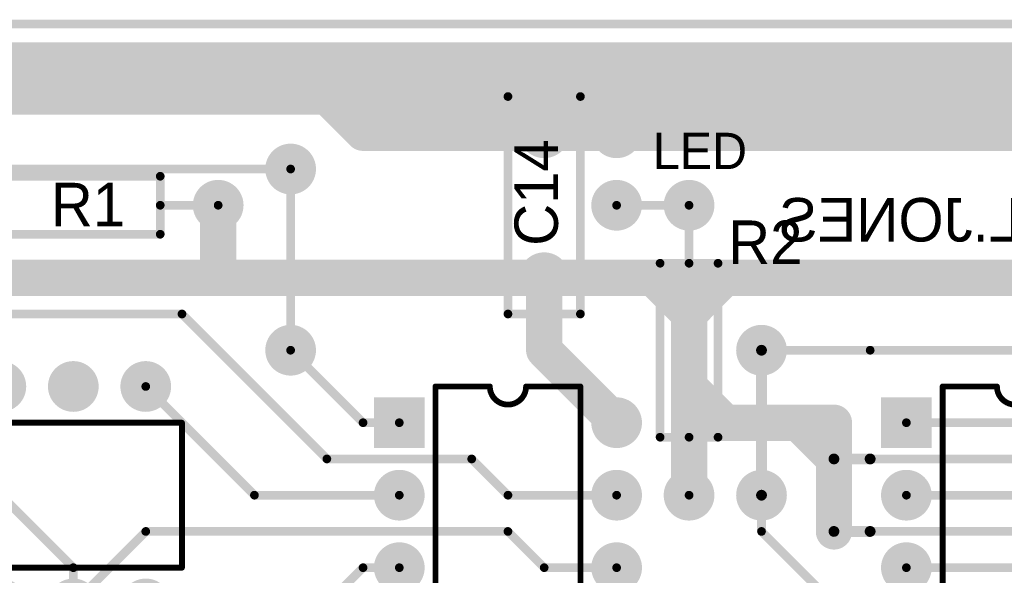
# Model space of a CAD drawing. Extents: x 0.68 to 5.66, y 1.09 to 10.11.
# Tile 26 of 30: x 2.68 to 4.04, y 9.34 to 10.11. Entities that reach past the tile are written whole.
import ezdxf

# ---------------------------------------------------------------- set-up
doc = ezdxf.new("R2010")
doc.units = 0
doc.layers.get('0').update_dxf_attribs({"linetype": 'CONTINUOUS'})
for name, color, linetype in [('BOTTOMLAYER', 5, 'CONTINUOUS'), ('BOTTOMSOLDER', 6, 'CONTINUOUS'), ('MULTILAYER', 9, 'CONTINUOUS'), ('PADHOLE', 156, 'CONTINUOUS'), ('TOPOVERLAY', 2, 'CONTINUOUS'), ('TOPSOLDER', 216, 'CONTINUOUS')]:
    doc.layers.add(name, color=color, linetype=linetype)

# ---------------------------------------------------------------- blocks, each defined once
blk = doc.blocks.new('RAD0_2S_4')
at = {"layer": 'BOTTOMSOLDER', "const_width": 0.035}
for points in [[(-0.0175, 0.2, 1), (0.0175, 0.2, 1)], [(-0.0175, 0, 1), (0.0175, 0, 1)]]:
    blk.add_lwpolyline(points, format="xyb", close=True, dxfattribs=at)
at = {"layer": 'MULTILAYER', "const_width": 0.031}
for points in [[(-0.0155, 0.2, 1), (0.0155, 0.2, 1)], [(-0.0155, 0, 1), (0.0155, 0, 1)]]:
    blk.add_lwpolyline(points, format="xyb", close=True, dxfattribs=at)
at = {"layer": 'PADHOLE', "const_width": 0.0155}
for points in [[(-0.00775, 0.2, 1), (0.00775, 0.2, 1)], [(-0.00775, 0, 1), (0.00775, 0, 1)]]:
    blk.add_lwpolyline(points, format="xyb", close=True, dxfattribs=at)
at = {"layer": 'TOPOVERLAY', "const_width": 0.012}
for points in [[(-0.05, -0.05), (-0.05, 0.25)], [(-0.05, 0.25), (0.05, 0.25)], [(0.05, -0.05), (0.05, 0.25)], [(-0.05, -0.05), (0.05, -0.05)]]:
    blk.add_lwpolyline(points, dxfattribs=at)
at = {"layer": 'TOPOVERLAY', "const_width": 0.006}
for points in [[(-0.053, 0.25, 1), (-0.047, 0.25, 1)], [(-0.053, 0.25, 1), (-0.047, 0.25, 1)], [(0.047, 0.25, 1), (0.053, 0.25, 1)], [(0.047, 0.25, 1), (0.053, 0.25, 1)], [(-0.053, -0.05, 1), (-0.047, -0.05, 1)], [(-0.053, -0.05, 1), (-0.047, -0.05, 1)], [(0.047, -0.05, 1), (0.053, -0.05, 1)], [(0.047, -0.05, 1), (0.053, -0.05, 1)]]:
    blk.add_lwpolyline(points, format="xyb", close=True, dxfattribs=at)
at = {"layer": 'TOPSOLDER', "const_width": 0.035}
for points in [[(-0.0175, 0.2, 1), (0.0175, 0.2, 1)], [(-0.0175, 0, 1), (0.0175, 0, 1)]]:
    blk.add_lwpolyline(points, format="xyb", close=True, dxfattribs=at)
blk = doc.blocks.new('DIP16_7')
at = {"layer": 'BOTTOMSOLDER', "const_width": 0.035}
for points in [[(0.2825, 0, 1), (0.3175, 0, 1)], [(-0.0175, -0.1, 1), (0.0175, -0.1, 1)], [(0.2825, -0.1, 1), (0.3175, -0.1, 1)], [(-0.0175, -0.2, 1), (0.0175, -0.2, 1)], [(0.2825, -0.2, 1), (0.3175, -0.2, 1)], [(-0.0175, -0.3, 1), (0.0175, -0.3, 1)], [(0.2825, -0.3, 1), (0.3175, -0.3, 1)], [(-0.0175, -0.4, 1), (0.0175, -0.4, 1)], [(0.2825, -0.4, 1), (0.3175, -0.4, 1)], [(-0.0175, -0.5, 1), (0.0175, -0.5, 1)], [(0.2825, -0.5, 1), (0.3175, -0.5, 1)], [(-0.0175, -0.6, 1), (0.0175, -0.6, 1)], [(0.2825, -0.6, 1), (0.3175, -0.6, 1)], [(-0.0175, -0.7, 1), (0.0175, -0.7, 1)], [(0.2825, -0.7, 1), (0.3175, -0.7, 1)]]:
    blk.add_lwpolyline(points, format="xyb", close=True, dxfattribs=at)
at = {"layer": 'BOTTOMSOLDER'}
blk.add_solid([(-0.035, -0.035), (0.035, -0.035), (-0.035, 0.035), (0.035, 0.035)], dxfattribs=at)
at = {"layer": 'MULTILAYER', "const_width": 0.031}
for points in [[(0.2845, 0, 1), (0.3155, 0, 1)], [(-0.0155, -0.1, 1), (0.0155, -0.1, 1)], [(0.2845, -0.1, 1), (0.3155, -0.1, 1)], [(-0.0155, -0.2, 1), (0.0155, -0.2, 1)], [(0.2845, -0.2, 1), (0.3155, -0.2, 1)], [(-0.0155, -0.3, 1), (0.0155, -0.3, 1)], [(0.2845, -0.3, 1), (0.3155, -0.3, 1)], [(-0.0155, -0.4, 1), (0.0155, -0.4, 1)], [(0.2845, -0.4, 1), (0.3155, -0.4, 1)], [(-0.0155, -0.5, 1), (0.0155, -0.5, 1)], [(0.2845, -0.5, 1), (0.3155, -0.5, 1)], [(-0.0155, -0.6, 1), (0.0155, -0.6, 1)], [(0.2845, -0.6, 1), (0.3155, -0.6, 1)], [(-0.0155, -0.7, 1), (0.0155, -0.7, 1)], [(0.2845, -0.7, 1), (0.3155, -0.7, 1)]]:
    blk.add_lwpolyline(points, format="xyb", close=True, dxfattribs=at)
at = {"layer": 'MULTILAYER'}
blk.add_solid([(-0.031, -0.031), (0.031, -0.031), (-0.031, 0.031), (0.031, 0.031)], dxfattribs=at)
at = {"layer": 'PADHOLE', "const_width": 0.0155}
for points in [[(-0.00775, 0, 1), (0.00775, 0, 1)], [(0.29225, 0, 1), (0.30775, 0, 1)], [(-0.00775, -0.1, 1), (0.00775, -0.1, 1)], [(0.29225, -0.1, 1), (0.30775, -0.1, 1)], [(-0.00775, -0.2, 1), (0.00775, -0.2, 1)], [(0.29225, -0.2, 1), (0.30775, -0.2, 1)], [(-0.00775, -0.3, 1), (0.00775, -0.3, 1)], [(0.29225, -0.3, 1), (0.30775, -0.3, 1)], [(-0.00775, -0.4, 1), (0.00775, -0.4, 1)], [(0.29225, -0.4, 1), (0.30775, -0.4, 1)], [(-0.00775, -0.5, 1), (0.00775, -0.5, 1)], [(0.29225, -0.5, 1), (0.30775, -0.5, 1)], [(-0.00775, -0.6, 1), (0.00775, -0.6, 1)], [(0.29225, -0.6, 1), (0.30775, -0.6, 1)], [(-0.00775, -0.7, 1), (0.00775, -0.7, 1)], [(0.29225, -0.7, 1), (0.30775, -0.7, 1)]]:
    blk.add_lwpolyline(points, format="xyb", close=True, dxfattribs=at)
at = {"layer": 'TOPOVERLAY', "const_width": 0.008}
for points in [[(0.05, 0.05), (0.125, 0.05)], [(0.05, -0.75), (0.05, 0.05)], [(0.175, 0.05), (0.25, 0.05)], [(0.25, -0.75), (0.25, 0.05)], [(0.05, -0.75), (0.25, -0.75)]]:
    blk.add_lwpolyline(points, dxfattribs=at)
at = {"layer": 'TOPOVERLAY', "const_width": 0.004}
for points in [[(0.048, 0.05, 1), (0.052, 0.05, 1)], [(0.048, 0.05, 1), (0.052, 0.05, 1)], [(0.123, 0.05, 1), (0.127, 0.05, 1)], [(0.123, 0.05, 1), (0.127, 0.05, 1)], [(0.173, 0.05, 1), (0.177, 0.05, 1)], [(0.173, 0.05, 1), (0.177, 0.05, 1)], [(0.248, 0.05, 1), (0.252, 0.05, 1)], [(0.248, 0.05, 1), (0.252, 0.05, 1)], [(0.048, -0.75, 1), (0.052, -0.75, 1)], [(0.048, -0.75, 1), (0.052, -0.75, 1)], [(0.248, -0.75, 1), (0.252, -0.75, 1)], [(0.248, -0.75, 1), (0.252, -0.75, 1)]]:
    blk.add_lwpolyline(points, format="xyb", close=True, dxfattribs=at)
at = {"layer": 'TOPOVERLAY', "const_width": 0.008}
blk.add_lwpolyline([(0.175, 0.05, -1), (0.125, 0.05)], format="xyb", dxfattribs=at)
at = {"layer": 'TOPSOLDER', "const_width": 0.035}
for points in [[(0.2825, 0, 1), (0.3175, 0, 1)], [(-0.0175, -0.1, 1), (0.0175, -0.1, 1)], [(0.2825, -0.1, 1), (0.3175, -0.1, 1)], [(-0.0175, -0.2, 1), (0.0175, -0.2, 1)], [(0.2825, -0.2, 1), (0.3175, -0.2, 1)], [(-0.0175, -0.3, 1), (0.0175, -0.3, 1)], [(0.2825, -0.3, 1), (0.3175, -0.3, 1)], [(-0.0175, -0.4, 1), (0.0175, -0.4, 1)], [(0.2825, -0.4, 1), (0.3175, -0.4, 1)], [(-0.0175, -0.5, 1), (0.0175, -0.5, 1)], [(0.2825, -0.5, 1), (0.3175, -0.5, 1)], [(-0.0175, -0.6, 1), (0.0175, -0.6, 1)], [(0.2825, -0.6, 1), (0.3175, -0.6, 1)], [(-0.0175, -0.7, 1), (0.0175, -0.7, 1)], [(0.2825, -0.7, 1), (0.3175, -0.7, 1)]]:
    blk.add_lwpolyline(points, format="xyb", close=True, dxfattribs=at)
at = {"layer": 'TOPSOLDER'}
blk.add_solid([(-0.035, -0.035), (0.035, -0.035), (-0.035, 0.035), (0.035, 0.035)], dxfattribs=at)
blk = doc.blocks.new('DIP16_8')
at = {"layer": 'BOTTOMSOLDER', "const_width": 0.035}
for points in [[(-0.0175, 0.3, 1), (0.0175, 0.3, 1)], [(0.0825, 0.3, 1), (0.1175, 0.3, 1)], [(0.1825, 0.3, 1), (0.2175, 0.3, 1)], [(0.2825, 0.3, 1), (0.3175, 0.3, 1)], [(0.3825, 0.3, 1), (0.4175, 0.3, 1)], [(0.4825, 0.3, 1), (0.5175, 0.3, 1)], [(0.5825, 0.3, 1), (0.6175, 0.3, 1)], [(0.6825, 0.3, 1), (0.7175, 0.3, 1)], [(0.0825, 0, 1), (0.1175, 0, 1)], [(0.1825, 0, 1), (0.2175, 0, 1)], [(0.2825, 0, 1), (0.3175, 0, 1)], [(0.3825, 0, 1), (0.4175, 0, 1)], [(0.4825, 0, 1), (0.5175, 0, 1)], [(0.5825, 0, 1), (0.6175, 0, 1)], [(0.6825, 0, 1), (0.7175, 0, 1)]]:
    blk.add_lwpolyline(points, format="xyb", close=True, dxfattribs=at)
at = {"layer": 'BOTTOMSOLDER'}
blk.add_solid([(-0.035, -0.035), (0.035, -0.035), (-0.035, 0.035), (0.035, 0.035)], dxfattribs=at)
at = {"layer": 'MULTILAYER', "const_width": 0.031}
for points in [[(-0.0155, 0.3, 1), (0.0155, 0.3, 1)], [(0.0845, 0.3, 1), (0.1155, 0.3, 1)], [(0.1845, 0.3, 1), (0.2155, 0.3, 1)], [(0.2845, 0.3, 1), (0.3155, 0.3, 1)], [(0.3845, 0.3, 1), (0.4155, 0.3, 1)], [(0.4845, 0.3, 1), (0.5155, 0.3, 1)], [(0.5845, 0.3, 1), (0.6155, 0.3, 1)], [(0.6845, 0.3, 1), (0.7155, 0.3, 1)], [(0.0845, 0, 1), (0.1155, 0, 1)], [(0.1845, 0, 1), (0.2155, 0, 1)], [(0.2845, 0, 1), (0.3155, 0, 1)], [(0.3845, 0, 1), (0.4155, 0, 1)], [(0.4845, 0, 1), (0.5155, 0, 1)], [(0.5845, 0, 1), (0.6155, 0, 1)], [(0.6845, 0, 1), (0.7155, 0, 1)]]:
    blk.add_lwpolyline(points, format="xyb", close=True, dxfattribs=at)
at = {"layer": 'MULTILAYER'}
blk.add_solid([(-0.031, -0.031), (0.031, -0.031), (-0.031, 0.031), (0.031, 0.031)], dxfattribs=at)
at = {"layer": 'PADHOLE', "const_width": 0.0155}
for points in [[(-0.00775, 0.3, 1), (0.00775, 0.3, 1)], [(0.09225, 0.3, 1), (0.10775, 0.3, 1)], [(0.19225, 0.3, 1), (0.20775, 0.3, 1)], [(0.29225, 0.3, 1), (0.30775, 0.3, 1)], [(0.39225, 0.3, 1), (0.40775, 0.3, 1)], [(0.49225, 0.3, 1), (0.50775, 0.3, 1)], [(0.59225, 0.3, 1), (0.60775, 0.3, 1)], [(0.69225, 0.3, 1), (0.70775, 0.3, 1)], [(-0.00775, 0, 1), (0.00775, 0, 1)], [(0.09225, 0, 1), (0.10775, 0, 1)], [(0.19225, 0, 1), (0.20775, 0, 1)], [(0.29225, 0, 1), (0.30775, 0, 1)], [(0.39225, 0, 1), (0.40775, 0, 1)], [(0.49225, 0, 1), (0.50775, 0, 1)], [(0.59225, 0, 1), (0.60775, 0, 1)], [(0.69225, 0, 1), (0.70775, 0, 1)]]:
    blk.add_lwpolyline(points, format="xyb", close=True, dxfattribs=at)
at = {"layer": 'TOPOVERLAY', "const_width": 0.008}
for points in [[(-0.05, 0.175), (-0.05, 0.25)], [(-0.05, 0.25), (0.75, 0.25)], [(0.75, 0.05), (0.75, 0.25)], [(-0.05, 0.05), (-0.05, 0.125)], [(-0.05, 0.05), (0.75, 0.05)]]:
    blk.add_lwpolyline(points, dxfattribs=at)
at = {"layer": 'TOPOVERLAY', "const_width": 0.004}
for points in [[(-0.052, 0.25, 1), (-0.048, 0.25, 1)], [(-0.052, 0.25, 1), (-0.048, 0.25, 1)], [(0.748, 0.25, 1), (0.752, 0.25, 1)], [(0.748, 0.25, 1), (0.752, 0.25, 1)], [(-0.052, 0.175, 1), (-0.048, 0.175, 1)], [(-0.052, 0.175, 1), (-0.048, 0.175, 1)], [(-0.052, 0.125, 1), (-0.048, 0.125, 1)], [(-0.052, 0.125, 1), (-0.048, 0.125, 1)], [(-0.052, 0.05, 1), (-0.048, 0.05, 1)], [(-0.052, 0.05, 1), (-0.048, 0.05, 1)], [(0.748, 0.05, 1), (0.752, 0.05, 1)], [(0.748, 0.05, 1), (0.752, 0.05, 1)]]:
    blk.add_lwpolyline(points, format="xyb", close=True, dxfattribs=at)
at = {"layer": 'TOPOVERLAY', "const_width": 0.008}
blk.add_lwpolyline([(-0.05, 0.175, -1), (-0.05, 0.125)], format="xyb", dxfattribs=at)
at = {"layer": 'TOPSOLDER', "const_width": 0.035}
for points in [[(-0.0175, 0.3, 1), (0.0175, 0.3, 1)], [(0.0825, 0.3, 1), (0.1175, 0.3, 1)], [(0.1825, 0.3, 1), (0.2175, 0.3, 1)], [(0.2825, 0.3, 1), (0.3175, 0.3, 1)], [(0.3825, 0.3, 1), (0.4175, 0.3, 1)], [(0.4825, 0.3, 1), (0.5175, 0.3, 1)], [(0.5825, 0.3, 1), (0.6175, 0.3, 1)], [(0.6825, 0.3, 1), (0.7175, 0.3, 1)], [(0.0825, 0, 1), (0.1175, 0, 1)], [(0.1825, 0, 1), (0.2175, 0, 1)], [(0.2825, 0, 1), (0.3175, 0, 1)], [(0.3825, 0, 1), (0.4175, 0, 1)], [(0.4825, 0, 1), (0.5175, 0, 1)], [(0.5825, 0, 1), (0.6175, 0, 1)], [(0.6825, 0, 1), (0.7175, 0, 1)]]:
    blk.add_lwpolyline(points, format="xyb", close=True, dxfattribs=at)
at = {"layer": 'TOPSOLDER'}
blk.add_solid([(-0.035, -0.035), (0.035, -0.035), (-0.035, 0.035), (0.035, 0.035)], dxfattribs=at)
blk = doc.blocks.new('DIP16_12')
at = {"layer": 'BOTTOMSOLDER', "const_width": 0.035}
for points in [[(0.2825, 0, 1), (0.3175, 0, 1)], [(-0.0175, -0.1, 1), (0.0175, -0.1, 1)], [(0.2825, -0.1, 1), (0.3175, -0.1, 1)], [(-0.0175, -0.2, 1), (0.0175, -0.2, 1)], [(0.2825, -0.2, 1), (0.3175, -0.2, 1)], [(-0.0175, -0.3, 1), (0.0175, -0.3, 1)], [(0.2825, -0.3, 1), (0.3175, -0.3, 1)], [(-0.0175, -0.4, 1), (0.0175, -0.4, 1)], [(0.2825, -0.4, 1), (0.3175, -0.4, 1)], [(-0.0175, -0.5, 1), (0.0175, -0.5, 1)], [(0.2825, -0.5, 1), (0.3175, -0.5, 1)], [(-0.0175, -0.6, 1), (0.0175, -0.6, 1)], [(0.2825, -0.6, 1), (0.3175, -0.6, 1)], [(-0.0175, -0.7, 1), (0.0175, -0.7, 1)], [(0.2825, -0.7, 1), (0.3175, -0.7, 1)]]:
    blk.add_lwpolyline(points, format="xyb", close=True, dxfattribs=at)
at = {"layer": 'BOTTOMSOLDER'}
blk.add_solid([(-0.035, -0.035), (0.035, -0.035), (-0.035, 0.035), (0.035, 0.035)], dxfattribs=at)
at = {"layer": 'MULTILAYER', "const_width": 0.031}
for points in [[(0.2845, 0, 1), (0.3155, 0, 1)], [(-0.0155, -0.1, 1), (0.0155, -0.1, 1)], [(0.2845, -0.1, 1), (0.3155, -0.1, 1)], [(-0.0155, -0.2, 1), (0.0155, -0.2, 1)], [(0.2845, -0.2, 1), (0.3155, -0.2, 1)], [(-0.0155, -0.3, 1), (0.0155, -0.3, 1)], [(0.2845, -0.3, 1), (0.3155, -0.3, 1)], [(-0.0155, -0.4, 1), (0.0155, -0.4, 1)], [(0.2845, -0.4, 1), (0.3155, -0.4, 1)], [(-0.0155, -0.5, 1), (0.0155, -0.5, 1)], [(0.2845, -0.5, 1), (0.3155, -0.5, 1)], [(-0.0155, -0.6, 1), (0.0155, -0.6, 1)], [(0.2845, -0.6, 1), (0.3155, -0.6, 1)], [(-0.0155, -0.7, 1), (0.0155, -0.7, 1)], [(0.2845, -0.7, 1), (0.3155, -0.7, 1)]]:
    blk.add_lwpolyline(points, format="xyb", close=True, dxfattribs=at)
at = {"layer": 'MULTILAYER'}
blk.add_solid([(-0.031, -0.031), (0.031, -0.031), (-0.031, 0.031), (0.031, 0.031)], dxfattribs=at)
at = {"layer": 'PADHOLE', "const_width": 0.0155}
for points in [[(-0.00775, 0, 1), (0.00775, 0, 1)], [(0.29225, 0, 1), (0.30775, 0, 1)], [(-0.00775, -0.1, 1), (0.00775, -0.1, 1)], [(0.29225, -0.1, 1), (0.30775, -0.1, 1)], [(-0.00775, -0.2, 1), (0.00775, -0.2, 1)], [(0.29225, -0.2, 1), (0.30775, -0.2, 1)], [(-0.00775, -0.3, 1), (0.00775, -0.3, 1)], [(0.29225, -0.3, 1), (0.30775, -0.3, 1)], [(-0.00775, -0.4, 1), (0.00775, -0.4, 1)], [(0.29225, -0.4, 1), (0.30775, -0.4, 1)], [(-0.00775, -0.5, 1), (0.00775, -0.5, 1)], [(0.29225, -0.5, 1), (0.30775, -0.5, 1)], [(-0.00775, -0.6, 1), (0.00775, -0.6, 1)], [(0.29225, -0.6, 1), (0.30775, -0.6, 1)], [(-0.00775, -0.7, 1), (0.00775, -0.7, 1)], [(0.29225, -0.7, 1), (0.30775, -0.7, 1)]]:
    blk.add_lwpolyline(points, format="xyb", close=True, dxfattribs=at)
at = {"layer": 'TOPOVERLAY', "const_width": 0.008}
for points in [[(0.05, 0.05), (0.125, 0.05)], [(0.05, -0.75), (0.05, 0.05)], [(0.175, 0.05), (0.25, 0.05)], [(0.25, -0.75), (0.25, 0.05)], [(0.05, -0.75), (0.25, -0.75)]]:
    blk.add_lwpolyline(points, dxfattribs=at)
at = {"layer": 'TOPOVERLAY', "const_width": 0.004}
for points in [[(0.048, 0.05, 1), (0.052, 0.05, 1)], [(0.048, 0.05, 1), (0.052, 0.05, 1)], [(0.123, 0.05, 1), (0.127, 0.05, 1)], [(0.123, 0.05, 1), (0.127, 0.05, 1)], [(0.173, 0.05, 1), (0.177, 0.05, 1)], [(0.173, 0.05, 1), (0.177, 0.05, 1)], [(0.248, 0.05, 1), (0.252, 0.05, 1)], [(0.248, 0.05, 1), (0.252, 0.05, 1)], [(0.048, -0.75, 1), (0.052, -0.75, 1)], [(0.048, -0.75, 1), (0.052, -0.75, 1)], [(0.248, -0.75, 1), (0.252, -0.75, 1)], [(0.248, -0.75, 1), (0.252, -0.75, 1)]]:
    blk.add_lwpolyline(points, format="xyb", close=True, dxfattribs=at)
at = {"layer": 'TOPOVERLAY', "const_width": 0.008}
blk.add_lwpolyline([(0.175, 0.05, -1), (0.125, 0.05)], format="xyb", dxfattribs=at)
at = {"layer": 'TOPSOLDER', "const_width": 0.035}
for points in [[(0.2825, 0, 1), (0.3175, 0, 1)], [(-0.0175, -0.1, 1), (0.0175, -0.1, 1)], [(0.2825, -0.1, 1), (0.3175, -0.1, 1)], [(-0.0175, -0.2, 1), (0.0175, -0.2, 1)], [(0.2825, -0.2, 1), (0.3175, -0.2, 1)], [(-0.0175, -0.3, 1), (0.0175, -0.3, 1)], [(0.2825, -0.3, 1), (0.3175, -0.3, 1)], [(-0.0175, -0.4, 1), (0.0175, -0.4, 1)], [(0.2825, -0.4, 1), (0.3175, -0.4, 1)], [(-0.0175, -0.5, 1), (0.0175, -0.5, 1)], [(0.2825, -0.5, 1), (0.3175, -0.5, 1)], [(-0.0175, -0.6, 1), (0.0175, -0.6, 1)], [(0.2825, -0.6, 1), (0.3175, -0.6, 1)], [(-0.0175, -0.7, 1), (0.0175, -0.7, 1)], [(0.2825, -0.7, 1), (0.3175, -0.7, 1)]]:
    blk.add_lwpolyline(points, format="xyb", close=True, dxfattribs=at)
at = {"layer": 'TOPSOLDER'}
blk.add_solid([(-0.035, -0.035), (0.035, -0.035), (-0.035, 0.035), (0.035, 0.035)], dxfattribs=at)
blk = doc.blocks.new('AXIAL0_4_43')
at = {"layer": 'BOTTOMSOLDER', "const_width": 0.035}
for points in [[(-0.0175, 0, 1), (0.0175, 0, 1)], [(0.3825, 0, 1), (0.4175, 0, 1)]]:
    blk.add_lwpolyline(points, format="xyb", close=True, dxfattribs=at)
at = {"layer": 'MULTILAYER', "const_width": 0.031}
for points in [[(-0.0155, 0, 1), (0.0155, 0, 1)], [(0.3845, 0, 1), (0.4155, 0, 1)]]:
    blk.add_lwpolyline(points, format="xyb", close=True, dxfattribs=at)
at = {"layer": 'PADHOLE', "const_width": 0.0155}
for points in [[(-0.00775, 0, 1), (0.00775, 0, 1)], [(0.39225, 0, 1), (0.40775, 0, 1)]]:
    blk.add_lwpolyline(points, format="xyb", close=True, dxfattribs=at)
at = {"layer": 'TOPOVERLAY', "const_width": 0.012}
for points in [[(0.08, 0.04), (0.32, 0.04)], [(0.08, -0.04), (0.08, 0.04)], [(0.32, -0.04), (0.32, 0.04)], [(0, 0), (0.08, 0)], [(0.32, 0), (0.4, 0)], [(0.08, -0.04), (0.32, -0.04)]]:
    blk.add_lwpolyline(points, dxfattribs=at)
at = {"layer": 'TOPOVERLAY', "const_width": 0.006}
for points in [[(0.077, 0.04, 1), (0.083, 0.04, 1)], [(0.077, 0.04, 1), (0.083, 0.04, 1)], [(0.317, 0.04, 1), (0.323, 0.04, 1)], [(0.317, 0.04, 1), (0.323, 0.04, 1)], [(-0.003, 0, 1), (0.003, 0, 1)], [(0.077, 0, 1), (0.083, 0, 1)], [(0.317, 0, 1), (0.323, 0, 1)], [(0.397, 0, 1), (0.403, 0, 1)], [(0.077, -0.04, 1), (0.083, -0.04, 1)], [(0.077, -0.04, 1), (0.083, -0.04, 1)], [(0.317, -0.04, 1), (0.323, -0.04, 1)], [(0.317, -0.04, 1), (0.323, -0.04, 1)]]:
    blk.add_lwpolyline(points, format="xyb", close=True, dxfattribs=at)
at = {"layer": 'TOPSOLDER', "const_width": 0.035}
for points in [[(-0.0175, 0, 1), (0.0175, 0, 1)], [(0.3825, 0, 1), (0.4175, 0, 1)]]:
    blk.add_lwpolyline(points, format="xyb", close=True, dxfattribs=at)
blk = doc.blocks.new('AXIAL0_4_49')
at = {"layer": 'BOTTOMSOLDER', "const_width": 0.035}
for points in [[(-0.0175, 0.4, 1), (0.0175, 0.4, 1)], [(-0.0175, 0, 1), (0.0175, 0, 1)]]:
    blk.add_lwpolyline(points, format="xyb", close=True, dxfattribs=at)
at = {"layer": 'MULTILAYER', "const_width": 0.031}
for points in [[(-0.0155, 0.4, 1), (0.0155, 0.4, 1)], [(-0.0155, 0, 1), (0.0155, 0, 1)]]:
    blk.add_lwpolyline(points, format="xyb", close=True, dxfattribs=at)
at = {"layer": 'PADHOLE', "const_width": 0.0155}
for points in [[(-0.00775, 0.4, 1), (0.00775, 0.4, 1)], [(-0.00775, 0, 1), (0.00775, 0, 1)]]:
    blk.add_lwpolyline(points, format="xyb", close=True, dxfattribs=at)
at = {"layer": 'TOPOVERLAY', "const_width": 0.012}
for points in [[(0, 0.32), (0, 0.4)], [(-0.04, 0.32), (0.04, 0.32)], [(-0.04, 0.08), (-0.04, 0.32)], [(0.04, 0.08), (0.04, 0.32)], [(-0.04, 0.08), (0.04, 0.08)], [(0, 0), (0, 0.08)]]:
    blk.add_lwpolyline(points, dxfattribs=at)
at = {"layer": 'TOPOVERLAY', "const_width": 0.006}
for points in [[(-0.003, 0.4, 1), (0.003, 0.4, 1)], [(-0.043, 0.32, 1), (-0.037, 0.32, 1)], [(-0.043, 0.32, 1), (-0.037, 0.32, 1)], [(-0.003, 0.32, 1), (0.003, 0.32, 1)], [(0.037, 0.32, 1), (0.043, 0.32, 1)], [(0.037, 0.32, 1), (0.043, 0.32, 1)], [(-0.043, 0.08, 1), (-0.037, 0.08, 1)], [(-0.043, 0.08, 1), (-0.037, 0.08, 1)], [(-0.003, 0.08, 1), (0.003, 0.08, 1)], [(0.037, 0.08, 1), (0.043, 0.08, 1)], [(0.037, 0.08, 1), (0.043, 0.08, 1)], [(-0.003, 0, 1), (0.003, 0, 1)]]:
    blk.add_lwpolyline(points, format="xyb", close=True, dxfattribs=at)
at = {"layer": 'TOPSOLDER', "const_width": 0.035}
for points in [[(-0.0175, 0.4, 1), (0.0175, 0.4, 1)], [(-0.0175, 0, 1), (0.0175, 0, 1)]]:
    blk.add_lwpolyline(points, format="xyb", close=True, dxfattribs=at)

msp = doc.modelspace()

# ---------------------------------------------------------------- linework, layer by layer
at = {"layer": 'BOTTOMLAYER'}
for points, const_width in [([(1.2, 10.1), (5.65, 10.1)], 0.012), ([(1.25, 10.05), (5.6, 10.05)], 0.05), ([(3.05, 10.05), (3.1, 10)], 0.05), ([(2.5, 10), (3.1, 10)], 0.05), ([(3.1, 10), (5.4, 10)], 0.05), ([(3.1, 10), (3.15, 9.95)], 0.05), ([(3.15, 9.95), (3.3, 9.95)], 0.05), ([(3.3, 9.95), (3.6, 9.95)], 0.05), ([(3.6, 9.95), (4.9, 9.95)], 0.05), ([(2.55, 9.9), (3.05, 9.9)], 0.012), ([(2.95, 9.75), (2.95, 9.85)], 0.05), ([(3.5, 9.85), (3.6, 9.85)], 0.012), ([(2.2, 9.75), (3.3, 9.75)], 0.05), ([(3.3, 9.75), (3.7, 9.75)], 0.05), ([(3.4, 9.65), (3.4, 9.75)], 0.05), ([(3.55, 9.75), (3.6, 9.7)], 0.05), ([(3.6, 9.6), (3.6, 9.75)], 0.05), ([(3.6, 9.7), (3.65, 9.75)], 0.05), ([(3.7, 9.75), (4.85, 9.75)], 0.05), ([(2.25, 9.7), (2.9, 9.7)], 0.012), ([(2.9, 9.7), (3.1, 9.5)], 0.012), ([(3.4, 9.65), (3.5, 9.55)], 0.05), ([(3.05, 9.65), (3.15, 9.55)], 0.012), ([(3.7, 9.65), (3.85, 9.65)], 0.012), ([(3.85, 9.65), (4.85, 9.65)], 0.012), ([(3.6, 9.45), (3.6, 9.6)], 0.05), ([(3.6, 9.6), (3.65, 9.55)], 0.05), ([(2.85, 9.6), (3, 9.45)], 0.012), ([(3.6, 9.55), (3.65, 9.55)], 0.05), ([(3.65, 9.55), (3.75, 9.55)], 0.05), ([(3.75, 9.55), (3.8, 9.55)], 0.05), ([(3.75, 9.55), (3.8, 9.5)], 0.05), ([(3.8, 9.5), (3.8, 9.55)], 0.05), ([(3.15, 9.55), (3.2, 9.55)], 0.012), ([(3.9, 9.55), (4.05, 9.55)], 0.012), ([(3.8, 9.4), (3.8, 9.5)], 0.05), ([(3.1, 9.5), (3.3, 9.5)], 0.012), ([(3.3, 9.5), (3.35, 9.45)], 0.012), ([(3.8, 9.5), (3.85, 9.5)], 0.015), ([(3.85, 9.5), (4.05, 9.5)], 0.012), ([(2.65, 9.45), (2.75, 9.35)], 0.012), ([(3, 9.45), (3.2, 9.45)], 0.012), ([(3.35, 9.45), (3.5, 9.45)], 0.012), ([(3.7, 9.4), (3.7, 9.45)], 0.012), ([(3.9, 9.45), (4.05, 9.45)], 0.012), ([(2.75, 9.3), (2.85, 9.4)], 0.012), ([(2.85, 9.4), (3.35, 9.4)], 0.012), ([(3.35, 9.4), (3.4, 9.35)], 0.012), ([(3.7, 9.4), (3.8, 9.3)], 0.012), ([(3.8, 9.4), (3.85, 9.4)], 0.015), ([(3.85, 9.4), (4.05, 9.4)], 0.012), ([(2.75, 9.3), (2.75, 9.35)], 0.012), ([(2.9, 9.1), (3.15, 9.35)], 0.012), ([(3.15, 9.35), (3.2, 9.35)], 0.012), ([(3.4, 9.35), (3.5, 9.35)], 0.012), ([(3.9, 9.35), (4.05, 9.35)], 0.012)]:
    msp.add_lwpolyline(points, dxfattribs=dict(at, const_width=const_width))
for points, const_width in [([(3.0375, 10.05, 1), (3.0625, 10.05, 1)], 0.025), ([(3.0875, 10, 1), (3.1125, 10, 1)], 0.025), ([(3.0875, 10, 1), (3.1125, 10, 1)], 0.025), ([(3.0875, 10, 1), (3.1125, 10, 1)], 0.025), ([(3.0875, 10, 1), (3.1125, 10, 1)], 0.025), ([(3.1375, 9.95, 1), (3.1625, 9.95, 1)], 0.025), ([(3.1375, 9.95, 1), (3.1625, 9.95, 1)], 0.025), ([(3.2875, 9.95, 1), (3.3125, 9.95, 1)], 0.025), ([(3.2875, 9.95, 1), (3.3125, 9.95, 1)], 0.025), ([(3.5875, 9.95, 1), (3.6125, 9.95, 1)], 0.025), ([(3.5875, 9.95, 1), (3.6125, 9.95, 1)], 0.025), ([(3.047, 9.9, 1), (3.053, 9.9, 1)], 0.006), ([(2.9375, 9.85, 1), (2.9625, 9.85, 1)], 0.025), ([(3.497, 9.85, 1), (3.503, 9.85, 1)], 0.006), ([(3.597, 9.85, 1), (3.603, 9.85, 1)], 0.006), ([(2.9375, 9.75, 1), (2.9625, 9.75, 1)], 0.025), ([(3.2875, 9.75, 1), (3.3125, 9.75, 1)], 0.025), ([(3.2875, 9.75, 1), (3.3125, 9.75, 1)], 0.025), ([(3.3875, 9.75, 1), (3.4125, 9.75, 1)], 0.025), ([(3.5375, 9.75, 1), (3.5625, 9.75, 1)], 0.025), ([(3.5875, 9.75, 1), (3.6125, 9.75, 1)], 0.025), ([(3.6375, 9.75, 1), (3.6625, 9.75, 1)], 0.025), ([(3.6875, 9.75, 1), (3.7125, 9.75, 1)], 0.025), ([(3.6875, 9.75, 1), (3.7125, 9.75, 1)], 0.025), ([(3.5875, 9.7, 1), (3.6125, 9.7, 1)], 0.025), ([(3.5875, 9.7, 1), (3.6125, 9.7, 1)], 0.025), ([(2.897, 9.7, 1), (2.903, 9.7, 1)], 0.006), ([(2.897, 9.7, 1), (2.903, 9.7, 1)], 0.006), ([(3.3875, 9.65, 1), (3.4125, 9.65, 1)], 0.025), ([(3.3875, 9.65, 1), (3.4125, 9.65, 1)], 0.025), ([(3.047, 9.65, 1), (3.053, 9.65, 1)], 0.006), ([(3.697, 9.65, 1), (3.703, 9.65, 1)], 0.006), ([(3.847, 9.65, 1), (3.853, 9.65, 1)], 0.006), ([(3.847, 9.65, 1), (3.853, 9.65, 1)], 0.006), ([(3.5875, 9.6, 1), (3.6125, 9.6, 1)], 0.025), ([(3.5875, 9.6, 1), (3.6125, 9.6, 1)], 0.025), ([(3.5875, 9.6, 1), (3.6125, 9.6, 1)], 0.025), ([(2.847, 9.6, 1), (2.853, 9.6, 1)], 0.006), ([(3.4875, 9.55, 1), (3.5125, 9.55, 1)], 0.025), ([(3.5875, 9.55, 1), (3.6125, 9.55, 1)], 0.025), ([(3.6375, 9.55, 1), (3.6625, 9.55, 1)], 0.025), ([(3.6375, 9.55, 1), (3.6625, 9.55, 1)], 0.025), ([(3.6375, 9.55, 1), (3.6625, 9.55, 1)], 0.025), ([(3.7375, 9.55, 1), (3.7625, 9.55, 1)], 0.025), ([(3.7375, 9.55, 1), (3.7625, 9.55, 1)], 0.025), ([(3.7375, 9.55, 1), (3.7625, 9.55, 1)], 0.025), ([(3.7875, 9.55, 1), (3.8125, 9.55, 1)], 0.025), ([(3.7875, 9.55, 1), (3.8125, 9.55, 1)], 0.025), ([(3.147, 9.55, 1), (3.153, 9.55, 1)], 0.006), ([(3.147, 9.55, 1), (3.153, 9.55, 1)], 0.006), ([(3.197, 9.55, 1), (3.203, 9.55, 1)], 0.006), ([(3.897, 9.55, 1), (3.903, 9.55, 1)], 0.006), ([(3.7875, 9.5, 1), (3.8125, 9.5, 1)], 0.025), ([(3.7875, 9.5, 1), (3.8125, 9.5, 1)], 0.025), ([(3.7875, 9.5, 1), (3.8125, 9.5, 1)], 0.025), ([(3.097, 9.5, 1), (3.103, 9.5, 1)], 0.006), ([(3.097, 9.5, 1), (3.103, 9.5, 1)], 0.006), ([(3.297, 9.5, 1), (3.303, 9.5, 1)], 0.006), ([(3.297, 9.5, 1), (3.303, 9.5, 1)], 0.006), ([(3.7963, 9.5, 1), (3.8037, 9.5, 1)], 0.0075), ([(3.8462, 9.5, 1), (3.8537, 9.5, 1)], 0.0075), ([(3.847, 9.5, 1), (3.853, 9.5, 1)], 0.006), ([(3.5875, 9.45, 1), (3.6125, 9.45, 1)], 0.025), ([(2.997, 9.45, 1), (3.003, 9.45, 1)], 0.006), ([(2.997, 9.45, 1), (3.003, 9.45, 1)], 0.006), ([(3.197, 9.45, 1), (3.203, 9.45, 1)], 0.006), ([(3.347, 9.45, 1), (3.353, 9.45, 1)], 0.006), ([(3.347, 9.45, 1), (3.353, 9.45, 1)], 0.006), ([(3.497, 9.45, 1), (3.503, 9.45, 1)], 0.006), ([(3.697, 9.45, 1), (3.703, 9.45, 1)], 0.006), ([(3.897, 9.45, 1), (3.903, 9.45, 1)], 0.006), ([(3.7875, 9.4, 1), (3.8125, 9.4, 1)], 0.025), ([(2.847, 9.4, 1), (2.853, 9.4, 1)], 0.006), ([(2.847, 9.4, 1), (2.853, 9.4, 1)], 0.006), ([(3.347, 9.4, 1), (3.353, 9.4, 1)], 0.006), ([(3.347, 9.4, 1), (3.353, 9.4, 1)], 0.006), ([(3.697, 9.4, 1), (3.703, 9.4, 1)], 0.006), ([(3.697, 9.4, 1), (3.703, 9.4, 1)], 0.006), ([(3.7963, 9.4, 1), (3.8037, 9.4, 1)], 0.0075), ([(3.8462, 9.4, 1), (3.8537, 9.4, 1)], 0.0075), ([(3.847, 9.4, 1), (3.853, 9.4, 1)], 0.006), ([(2.747, 9.35, 1), (2.753, 9.35, 1)], 0.006), ([(2.747, 9.35, 1), (2.753, 9.35, 1)], 0.006), ([(3.147, 9.35, 1), (3.153, 9.35, 1)], 0.006), ([(3.147, 9.35, 1), (3.153, 9.35, 1)], 0.006), ([(3.197, 9.35, 1), (3.203, 9.35, 1)], 0.006), ([(3.397, 9.35, 1), (3.403, 9.35, 1)], 0.006), ([(3.397, 9.35, 1), (3.403, 9.35, 1)], 0.006), ([(3.497, 9.35, 1), (3.503, 9.35, 1)], 0.006), ([(3.897, 9.35, 1), (3.903, 9.35, 1)], 0.006)]:
    msp.add_lwpolyline(points, format="xyb", close=True, dxfattribs=dict(at, const_width=const_width))
at = {"layer": 'BOTTOMSOLDER', "const_width": 0.035}
for points in [[(3.4825, 9.95, 1), (3.5175, 9.95, 1)], [(3.0325, 9.9, 1), (3.0675, 9.9, 1)], [(3.4825, 9.85, 1), (3.5175, 9.85, 1)], [(3.0325, 9.65, 1), (3.0675, 9.65, 1)], [(3.6825, 9.65, 1), (3.7175, 9.65, 1)], [(3.6825, 9.45, 1), (3.7175, 9.45, 1)]]:
    msp.add_lwpolyline(points, format="xyb", close=True, dxfattribs=at)
at = {"layer": 'MULTILAYER', "const_width": 0.031}
for points in [[(3.4845, 9.95, 1), (3.5155, 9.95, 1)], [(3.0345, 9.9, 1), (3.0655, 9.9, 1)], [(3.4845, 9.85, 1), (3.5155, 9.85, 1)], [(3.0345, 9.65, 1), (3.0655, 9.65, 1)], [(3.6845, 9.65, 1), (3.7155, 9.65, 1)], [(3.6845, 9.45, 1), (3.7155, 9.45, 1)]]:
    msp.add_lwpolyline(points, format="xyb", close=True, dxfattribs=at)
at = {"layer": 'PADHOLE'}
for points, const_width in [([(3.4903, 9.95, 1), (3.5097, 9.95, 1)], 0.0195), ([(3.0423, 9.9, 1), (3.0577, 9.9, 1)], 0.0155), ([(3.4903, 9.85, 1), (3.5097, 9.85, 1)], 0.0195), ([(3.0423, 9.65, 1), (3.0577, 9.65, 1)], 0.0155), ([(3.6923, 9.65, 1), (3.7077, 9.65, 1)], 0.0155), ([(3.6923, 9.45, 1), (3.7077, 9.45, 1)], 0.0155)]:
    msp.add_lwpolyline(points, format="xyb", close=True, dxfattribs=dict(at, const_width=const_width))
at = {"layer": 'TOPOVERLAY'}
for points, const_width in [([(1.2, 10.1), (5.65, 10.1)], 0.01), ([(3.05, 9.65), (3.05, 9.9)], 0.012), ([(3.7, 9.45), (3.7, 9.65)], 0.015)]:
    msp.add_lwpolyline(points, dxfattribs=dict(at, const_width=const_width))
for points, const_width in [([(3.047, 9.9, 1), (3.053, 9.9, 1)], 0.006), ([(3.047, 9.65, 1), (3.053, 9.65, 1)], 0.006), ([(3.6963, 9.65, 1), (3.7037, 9.65, 1)], 0.0075), ([(3.6963, 9.45, 1), (3.7037, 9.45, 1)], 0.0075)]:
    msp.add_lwpolyline(points, format="xyb", close=True, dxfattribs=dict(at, const_width=const_width))
at = {"layer": 'TOPSOLDER', "const_width": 0.035}
for points in [[(3.4825, 9.95, 1), (3.5175, 9.95, 1)], [(3.0325, 9.9, 1), (3.0675, 9.9, 1)], [(3.4825, 9.85, 1), (3.5175, 9.85, 1)], [(3.0325, 9.65, 1), (3.0675, 9.65, 1)], [(3.6825, 9.65, 1), (3.7175, 9.65, 1)], [(3.6825, 9.45, 1), (3.7175, 9.45, 1)]]:
    msp.add_lwpolyline(points, format="xyb", close=True, dxfattribs=at)

# ---------------------------------------------------------------- block references
for name, p in [('RAD0_2S_4', (3.4, 9.75)), ('AXIAL0_4_43', (2.55, 9.85)), ('AXIAL0_4_49', (3.6, 9.45)), ('DIP16_8', (2.15, 9.3)), ('DIP16_7', (3.2, 9.55)), ('DIP16_12', (3.9, 9.55))]:
    msp.add_blockref(name, p)

# ---------------------------------------------------------------- texts
at = {"layer": 'BOTTOMLAYER', "text_generation_flag": 2}
msp.add_text('(C)D.L.JONES', height=0.06, dxfattribs=at).set_placement((4.25, 9.8))
at = {"layer": 'TOPOVERLAY'}
for s, height, p in [('LED', 0.05, (3.55, 9.9)), ('R1', 0.06, (2.719, 9.821)), ('R2', 0.06, (3.654, 9.769))]:
    msp.add_text(s, height=height, dxfattribs=at).set_placement(p)
msp.add_text('C14', height=0.06, rotation=90, dxfattribs=at).set_placement((3.419, 9.794))

doc.saveas('drawing.dxf')
